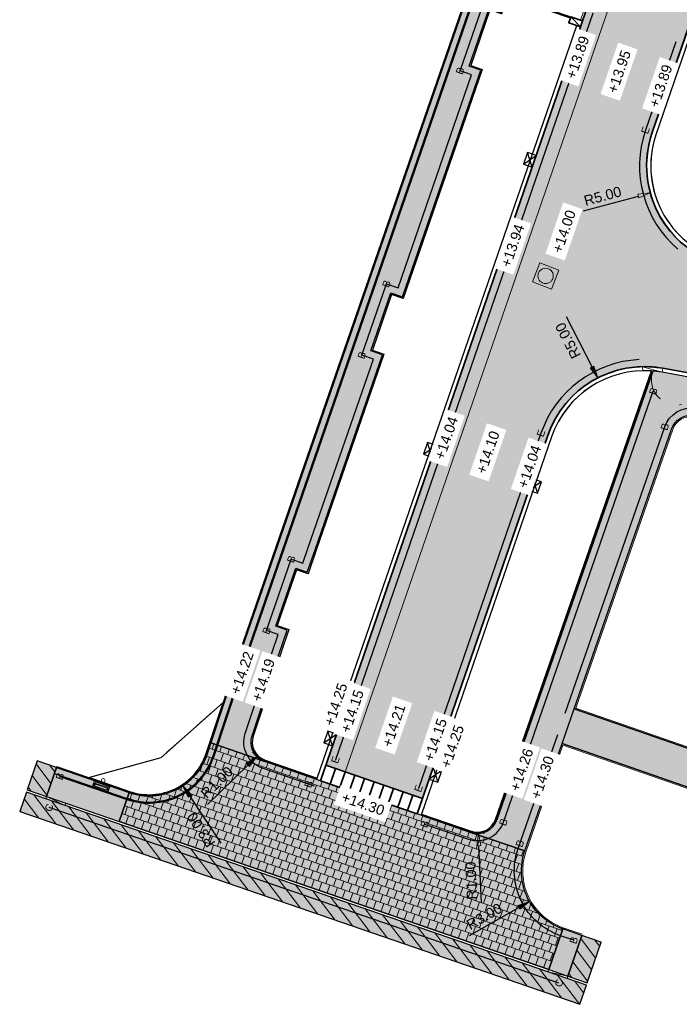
# Model space of a CAD drawing. Header units: metres. Extents: x 131295 to 132236, y 397710 to 398702.
# Tile 71 of 127: x 131538 to 131570, y 398123 to 398171. Entities that reach past the tile are written whole.
import ezdxf
from ezdxf.enums import TextEntityAlignment as Align

# ---------------------------------------------------------------- set-up
doc = ezdxf.new("R2010")
doc.units = ezdxf.units.M
doc.linetypes.add('AL-BANDVERLAGING', pattern=[5, 1.5, -1, 0, -1, 1.5])
doc.linetypes.add('AL-MATERIAALS', pattern=[2, 1, -1])
doc.layers.get('Defpoints').update_dxf_attribs({"color": 128})
for name, color, linetype, lineweight in [('N-IE-afvalbak', 190, 'Continuous', 18), ('N-IE-te stellen putdeksel', 190, 'Continuous', 18), ('N-KO-bandverlaging', 1, 'AL-BANDVERLAGING', 18), ('N-KO-inritband 600x300x200 mm', 110, 'Continuous', 35), ('N-KO-inritband 800x500x180 mm', 110, 'Continuous', 35), ('N-KO-inritband streklagen', 8, 'Continuous', 5), ('N-KO-opsluitband 120x250mm', 2, 'Continuous', 25), ('N-KO-opsluitband 60x200mm', 2, 'Continuous', 25), ('N-KO-opsluitband achterkant', 8, 'Continuous', 5), ('N-KO-tekst banden', 1, 'Continuous', 18), ('N-KO-trottoirband 180-200x250mm', 3, 'Continuous', 35), ('N-KO-trottoirband achterkant', 8, 'Continuous', 5), ('N-KO-verloopband', 1, 'Continuous', 18), ('N-RI-trottoirkolk', 7, 'Continuous', 25), ("N-VH-arcering 'MAT' grijs 254", 254, 'Continuous', 18), ('N-VH-arcering betontegels halfsteensverband', 8, 'Continuous', 5), ('N-VH-arcering herstraten', 1, 'Continuous', 18), ('X-AL-maatvoering', 1, 'Continuous', 18), ('X-AL-materiaalscheiding', 1, 'AL-MATERIAALS', 18), ('X-AL-planhoogte', 190, 'Continuous', 25)]:
    doc.layers.add(name, color=color, linetype=linetype, lineweight=lineweight)
for name, color, linetype, lineweight, true_color in [("N-VH-arcering 'MAT' kleur 1 (heiderood)", 7, 'Continuous', 18, 0xd98c8c), ("N-VH-arcering 'MAT' kleur 7 (geel)", 7, 'Continuous', 18, 0xf5ebbd), ("N-VH-arcering 'MAT' kleur 8 (asfaltrood)", 7, 'Continuous', 18, 0xed7880)]:
    doc.layers.add(name, color=color, linetype=linetype, lineweight=lineweight, true_color=true_color)
for name, color, linetype, plot in [('X-AL-contourlijnen', 30, 'Continuous', False), ('X-AL-hulplijn bandenlijnnummers', 30, 'Continuous', False), ('X-AL-hulplijn hoogtetekst', 190, 'Continuous', False)]:
    doc.layers.add(name, color=color, linetype=linetype, plot=plot)
doc.styles.add('CS Annotative', font='arial.ttf')
doc.dimstyles.new('CS Annotative', dxfattribs={"dimtxt": 2.5, "dimasz": 3, "dimexe": 0.18, "dimexo": 0.0625, "dimgap": 1, "dimtad": 1, "dimzin": 0, "dimdsep": 46, "dimtxsty": 'CS Annotative', "dimblk": 'CS Dimensionpijl', "dimcen": 0, "dimse1": 1, "dimse2": 1, "dimclrd": 256, "dimclre": 256, "dimclrt": 2, "dimadec": 0, "dimazin": 0, "dimtm": 1e-09, "dimtfac": 1, "dimtofl": 0, "dimtmove": 1, "dimatfit": 3, "dimfxl": 1, "dimtfillclr": 256, "dimtolj": 1, "dimtzin": 0, "dimarcsym": 0})
pattern_1 = [(307.33, (0, 0), (0.3975780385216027, 0.3032024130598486), [])]

# ---------------------------------------------------------------- blocks, each defined once
blk = doc.blocks.new('*U83')
for p, q in [((-2.627494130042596, -0.6393548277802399), (0.5133728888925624, 1.409414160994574)), ((-0.5133728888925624, -1.409414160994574), (-1.600748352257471, 2.179473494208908))]:
    blk.add_line(p, q)
blk.add_lwpolyline([(-0.5133728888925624, -1.409414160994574), (0.5133728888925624, 1.409414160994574), (-1.600748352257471, 2.179473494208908), (-2.627494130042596, -0.6393548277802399)], close=True)
blk = doc.blocks.new('*U79')
for p, q in [((2.627494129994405, 0.6393548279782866), (-0.5133728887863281, -1.40941416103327)), ((0.5133728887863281, 1.40941416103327), (1.600748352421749, -2.179473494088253))]:
    blk.add_line(p, q)
blk.add_lwpolyline([(0.5133728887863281, 1.40941416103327), (-0.5133728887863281, -1.40941416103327), (1.600748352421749, -2.179473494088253), (2.627494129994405, 0.6393548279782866)], close=True)
blk = doc.blocks.new('CS Dimensionpijl')
h = blk.add_hatch(color=256)
h.dxf.hatch_style = 1
h.paths.add_polyline_path([(-1, -0.1666666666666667), (0, 0), (-1, 0.1666666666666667)])
at = {"flags": 128}
blk.add_lwpolyline([(0, 0.5), (0, -0.5)], dxfattribs=at)
blk.add_lwpolyline([(-1, -0.1666666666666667), (0, 0), (-1, 0.1666666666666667)], close=True, dxfattribs=at)
blk = doc.blocks.new('*D197')
at = {"layer": 'Defpoints', "color": 0, "transparency": 16777216}
for p in [(131573.7567360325, 398218.2309556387), (131544.4715283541, 398136.4728683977)]:
    blk.add_point(p, dxfattribs=at)
at = {"layer": 'X-AL-maatvoering', "lineweight": -2, "transparency": 16777216}
blk.add_line((131575.0259096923, 398221.7742192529), (131573.9590640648, 398218.7958125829), dxfattribs=at)
at = {"layer": 'X-AL-maatvoering', "lineweight": -2, "transparency": 16777216, "xscale": 0.6000000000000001, "yscale": 0.6000000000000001, "zscale": 0.6000000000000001, "rotation": 250.2928107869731}
blk.add_blockref('CS Dimensionpijl', (131573.7567360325, 398218.2309556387), dxfattribs=at)
at = {"layer": 'X-AL-maatvoering', "color": 2, "transparency": 16777216, "insert": (131574.165031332, 398220.7209730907), "char_height": 0.5, "attachment_point": 5, "rotation": 70.29281078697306, "style": 'CS Annotative'}
blk.add_mtext('\\A1;R86.84', dxfattribs=at)
blk = doc.blocks.new('*D198')
at = {"layer": 'Defpoints', "color": 0, "transparency": 16777216}
for p in [(131573.8064940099, 398164.3009158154), (131568.9829433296, 398162.9843449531)]:
    blk.add_point(p, dxfattribs=at)
at = {"layer": 'X-AL-maatvoering', "lineweight": -2, "transparency": 16777216}
blk.add_line((131565.7264872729, 398162.0955069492), (131568.404117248, 398162.8263564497), dxfattribs=at)
at = {"layer": 'X-AL-maatvoering', "lineweight": -2, "transparency": 16777216, "xscale": 0.6000000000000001, "yscale": 0.6000000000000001, "zscale": 0.6000000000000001, "rotation": 15.26680468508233}
blk.add_blockref('CS Dimensionpijl', (131568.9829433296, 398162.9843449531), dxfattribs=at)
at = {"layer": 'X-AL-maatvoering', "color": 2, "transparency": 16777216, "insert": (131566.6560058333, 398162.8211569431), "char_height": 0.5, "attachment_point": 5, "rotation": 15.266804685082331, "style": 'CS Annotative'}
blk.add_mtext('\\A1;R5.00', dxfattribs=at)
blk = doc.blocks.new('*D200')
at = {"layer": 'Defpoints', "color": 0, "transparency": 16777216}
for p in [(131565.6851426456, 398129.8023649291), (131563.0798528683, 398128.314929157)]:
    blk.add_point(p, dxfattribs=at)
at = {"layer": 'X-AL-maatvoering', "lineweight": -2, "transparency": 16777216}
blk.add_line((131560.1483983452, 398126.6412764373), (131562.5587949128, 398128.0174420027), dxfattribs=at)
at = {"layer": 'X-AL-maatvoering', "lineweight": -2, "transparency": 16777216, "xscale": 0.6000000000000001, "yscale": 0.6000000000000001, "zscale": 0.6000000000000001, "rotation": 29.72330378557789}
blk.add_blockref('CS Dimensionpijl', (131563.0798528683, 398128.314929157), dxfattribs=at)
at = {"layer": 'X-AL-maatvoering', "color": 2, "transparency": 16777216, "insert": (131560.8672466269, 398127.5761481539), "char_height": 0.5, "attachment_point": 5, "rotation": 29.723303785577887, "style": 'CS Annotative'}
blk.add_mtext('\\A1;R3.00', dxfattribs=at)
blk = doc.blocks.new('*D201')
at = {"layer": 'Defpoints', "color": 0, "transparency": 16777216}
for p in [(131550.4589882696, 398136.1059711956), (131549.7437927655, 398135.4070467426)]:
    blk.add_point(p, dxfattribs=at)
at = {"layer": 'X-AL-maatvoering', "lineweight": -2, "transparency": 16777216}
blk.add_line((131547.3295932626, 398133.047771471), (131549.3146754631, 398134.9876920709), dxfattribs=at)
at = {"layer": 'X-AL-maatvoering', "lineweight": -2, "transparency": 16777216, "xscale": 0.6000000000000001, "yscale": 0.6000000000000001, "zscale": 0.6000000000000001, "rotation": 44.34077628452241}
blk.add_blockref('CS Dimensionpijl', (131549.7437927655, 398135.4070467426), dxfattribs=at)
at = {"layer": 'X-AL-maatvoering', "color": 2, "transparency": 16777216, "insert": (131547.789364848, 398134.1336732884), "char_height": 0.5, "attachment_point": 5, "rotation": 44.34077628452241, "style": 'CS Annotative'}
blk.add_mtext('\\A1;R1.00', dxfattribs=at)
blk = doc.blocks.new('*D504')
at = {"layer": 'Defpoints', "color": 0, "transparency": 16777216}
for p in [(131544.471528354, 398136.4728683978), (131546.130561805, 398133.9733468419)]:
    blk.add_point(p, dxfattribs=at)
at = {"layer": 'X-AL-maatvoering', "lineweight": -2, "transparency": 16777216}
blk.add_line((131547.9972950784, 398131.1609020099), (131546.4623684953, 398133.4734425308), dxfattribs=at)
at = {"layer": 'X-AL-maatvoering', "lineweight": -2, "transparency": 16777216, "xscale": 0.6000000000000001, "yscale": 0.6000000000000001, "zscale": 0.6000000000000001, "rotation": 123.5738367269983}
blk.add_blockref('CS Dimensionpijl', (131546.1305618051, 398133.973346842), dxfattribs=at)
at = {"layer": 'X-AL-maatvoering', "color": 2, "transparency": 16777216, "insert": (131547.0162602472, 398131.8153473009), "char_height": 0.5, "attachment_point": 5, "rotation": 123.57383672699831, "style": 'CS Annotative'}
blk.add_mtext('\\A1;R3.00', dxfattribs=at)
blk = doc.blocks.new('*D506')
at = {"layer": 'Defpoints', "color": 0, "transparency": 16777216}
for p in [(131560.5292654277, 398132.6346357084), (131560.5762094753, 398131.6357381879)]:
    blk.add_point(p, dxfattribs=at)
at = {"layer": 'X-AL-maatvoering', "lineweight": -2, "transparency": 16777216}
blk.add_line((131560.7346728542, 398128.2638798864), (131560.6043759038, 398131.0363996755), dxfattribs=at)
at = {"layer": 'X-AL-maatvoering', "lineweight": -2, "transparency": 16777216, "xscale": 0.6000000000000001, "yscale": 0.6000000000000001, "zscale": 0.6000000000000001, "rotation": 92.69068467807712}
blk.add_blockref('CS Dimensionpijl', (131560.5762094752, 398131.6357381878), dxfattribs=at)
at = {"layer": 'X-AL-maatvoering', "color": 2, "transparency": 16777216, "insert": (131560.2288230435, 398129.3290975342), "char_height": 0.5, "attachment_point": 5, "rotation": 92.69068467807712, "style": 'CS Annotative'}
blk.add_mtext('\\A1;R1.00', dxfattribs=at)
blk = doc.blocks.new('*D507')
at = {"layer": 'Defpoints', "color": 0, "transparency": 16777216}
for p in [(131566.4123471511, 398153.9236056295), (131568.6980529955, 398149.4766348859)]:
    blk.add_point(p, dxfattribs=at)
at = {"layer": 'X-AL-maatvoering', "lineweight": -2, "transparency": 16777216}
blk.add_line((131564.8692306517, 398156.92582656), (131566.1380624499, 398154.4572421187), dxfattribs=at)
at = {"layer": 'X-AL-maatvoering', "lineweight": -2, "transparency": 16777216, "xscale": 0.6000000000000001, "yscale": 0.6000000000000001, "zscale": 0.6000000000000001, "rotation": 297.2027856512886}
blk.add_blockref('CS Dimensionpijl', (131566.4123471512, 398153.9236056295), dxfattribs=at)
at = {"layer": 'X-AL-maatvoering', "color": 2, "transparency": 16777216, "insert": (131564.9615750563, 398155.7502223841), "char_height": 0.5, "attachment_point": 5, "rotation": 117.20278565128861, "style": 'CS Annotative'}
blk.add_mtext('\\A1;R5.00', dxfattribs=at)
blk = doc.blocks.new('CS Afvalbak')
at = {"linetype": 'Continuous'}
for p, q in [((0.4, -0.09074999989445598), (-0.4, -0.09075000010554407)), ((-0.34, -0.1953104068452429), (-0.4, -0.09074999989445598)), ((-0.34, -0.252406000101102), (-0.4, -0.440749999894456)), ((0.4, -0.440749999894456), (-0.4, -0.440750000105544)), ((0.3400000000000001, -0.1953104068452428), (-0.3399999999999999, -0.1953104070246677)), ((-0.34, -0.2524060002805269), (-0.34, -0.1953104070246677)), ((0.3400000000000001, -0.252406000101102), (-0.34, -0.2524060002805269)), ((-0.3017092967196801, -0.2969340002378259), (-0.3334724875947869, -0.3966407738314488)), ((0.3334724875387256, -0.3966407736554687), (-0.3334724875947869, -0.3966407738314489)), ((0.3017092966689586, -0.2969340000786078), (-0.3017092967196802, -0.2969340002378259)), ((0.3017092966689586, -0.2969340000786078), (0.3334724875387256, -0.3966407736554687)), ((0.3400000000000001, -0.1953104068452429), (0.4, -0.09074999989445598)), ((0.3400000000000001, -0.252406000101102), (0.3400000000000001, -0.1953104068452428)), ((0.3400000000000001, -0.252406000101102), (0.4, -0.440749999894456))]:
    blk.add_line(p, q, dxfattribs=at)
for p, q in [((-0.4, -0.09075000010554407), (-0.4, -0.440750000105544)), ((0.4, -0.09074999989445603), (0.4, -0.440749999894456))]:
    blk.add_line(p, q)
blk.add_circle((0, 0), 0.09075000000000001, dxfattribs=at)
blk = doc.blocks.new('CS te stellen put(deksel)')
at = {"flags": 128}
blk.add_lwpolyline([(-0.5, -0.5), (0.5, -0.5), (0.5, 0.5), (-0.5000000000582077, 0.5), (-0.5, -0.5)], close=True, dxfattribs=at)
blk.add_circle((0.0001273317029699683, 0.0003214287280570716), 0.3749999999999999)

msp = doc.modelspace()

# ---------------------------------------------------------------- hatches: boundary and pattern name
at = {"layer": "N-VH-arcering 'MAT' grijs 254"}
h = msp.add_hatch(color=256, dxfattribs=at)
h.dxf.hatch_style = 1
edge = h.paths.add_edge_path()
edge.add_line((131560.693260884, 398168.9759834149), (131560.1261301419, 398169.1718474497))
edge.add_line((131560.1261301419, 398169.1718474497), (131561.1054503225, 398172.0075011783))
edge.add_line((131561.1054503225, 398172.0075011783), (131561.6725810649, 398171.8116371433))
edge.add_line((131561.6725810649, 398171.8116371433), (131561.9677735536, 398172.6663766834))
edge.add_line((131561.9677735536, 398172.6663766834), (131560.2659822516, 398173.2528132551))
edge.add_line((131560.2659822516, 398173.2528132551), (131550.8907151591, 398146.106419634))
edge.add_line((131550.8907151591, 398146.106419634), (131549.131843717, 398141.0117920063))
edge.add_line((131549.131843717, 398141.0117920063), (131547.4981344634, 398136.0702874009))
edge.add_line((131547.4981344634, 398136.0702874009), (131550.1327282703, 398135.1608343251))
edge.add_line((131550.1327282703, 398135.1608343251), (131550.1802055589, 398135.14561699))
edge.add_arc((131550.4589882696, 398136.1059711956), 0.9999999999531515, 161.7056142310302, 253.8124334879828, ccw=False)
edge.add_line((131549.5095320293, 398136.4198706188), (131550.8371552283, 398140.4355521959))
edge.add_line((131550.8371552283, 398140.4355521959), (131551.2331444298, 398141.5825476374))
edge.add_line((131551.2331444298, 398141.5825476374), (131550.6659928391, 398141.7783512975))
edge.add_line((131550.6659928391, 398141.7783512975), (131551.6450111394, 398144.6141092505))
edge.add_line((131551.6450111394, 398144.6141092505), (131552.21216273, 398144.4183055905))
edge.add_line((131552.21216273, 398144.4183055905), (131552.5921699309, 398145.5190086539))
edge.add_line((131552.5921699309, 398145.5190086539), (131555.8860893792, 398155.0566605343))
edge.add_line((131555.8860893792, 398155.0566605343), (131555.3189586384, 398155.2525245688))
edge.add_line((131555.3189586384, 398155.2525245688), (131556.2982788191, 398158.0881782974))
edge.add_line((131556.2982788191, 398158.0881782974), (131556.8654095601, 398157.8923142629))
edge.add_line((131556.8654095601, 398157.8923142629), (131560.693260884, 398168.9759834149))
h = msp.add_hatch(color=256, dxfattribs=at)
h.dxf.hatch_style = 1
edge = h.paths.add_edge_path()
edge.add_line((131571.1321392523, 398153.9120743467), (131569.5587155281, 398154.1988441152))
edge.add_arc((131568.6980529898, 398149.4766348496), 4.800000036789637, 79.67073716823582, 85.13149243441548)
edge.add_line((131569.1054255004, 398154.2593169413), (131561.4738187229, 398132.3062775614))
edge.add_arc((131560.5292654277, 398132.6346357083), 1.000000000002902, 251.1264028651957, 340.83084804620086, ccw=False)
edge.add_line((131560.205784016, 398131.6884011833), (131562.8492709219, 398130.7810768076))
edge.add_line((131562.8492709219, 398130.7810768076), (131564.6757233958, 398136.0350402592))
edge.add_line((131564.6757233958, 398136.0350402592), (131565.2667680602, 398137.7352361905))
edge.add_line((131565.2667680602, 398137.7352361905), (131570.0253919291, 398151.4238682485))
edge.add_arc((131570.9699452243, 398151.0955101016), 0.9999999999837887, 79.67073715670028, 160.830848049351, ccw=False)
edge.add_line((131571.1492499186, 398152.079303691), (131622.628119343, 398142.6968447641))
edge.add_line((131622.628119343, 398142.6968447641), (131622.787, 398143.584))
edge.add_line((131622.787, 398143.584), (131622.9538829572, 398144.4781892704))
edge.add_line((131622.9538829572, 398144.4781892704), (131607.8378848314, 398147.222142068))
edge.add_line((131607.8378848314, 398147.222142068), (131571.1321392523, 398153.9120743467))
h = msp.add_hatch(color=256, dxfattribs=at)
h.dxf.hatch_style = 1
edge = h.paths.add_edge_path()
edge.add_line((131557.5902763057, 398132.5897008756), (131552.8630793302, 398134.2186909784))
edge.add_line((131552.8630793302, 398134.2186909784), (131550.1326398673, 398135.1607216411))
edge.add_line((131550.1326398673, 398135.1607216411), (131547.4981344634, 398136.0702874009))
edge.add_line((131547.4981344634, 398136.0702874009), (131547.3198970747, 398135.531170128))
edge.add_arc((131544.471528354, 398136.4728683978), 3.000000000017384, 250.9984337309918, 341.7056142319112, ccw=False)
edge.add_line((131543.4947463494, 398133.6363393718), (131543.0063553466, 398132.2180748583))
edge.add_line((131543.0063553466, 398132.2180748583), (131564.0246132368, 398124.9802655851))
edge.add_line((131564.0246132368, 398124.9802655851), (131564.7083606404, 398126.9658359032))
edge.add_arc((131565.6851519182, 398129.8023753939), 3.000012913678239, 160.959743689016, 250.9983313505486, ccw=False)
edge.add_line((131562.8492709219, 398130.7810768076), (131560.2034673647, 398131.6891963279))
edge.add_line((131560.2034673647, 398131.6891963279), (131557.5902763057, 398132.5897008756))
h = msp.add_hatch(color=256, dxfattribs=at)
h.dxf.hatch_style = 1
h.paths.add_polyline_path([(131539.944779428, 398134.8587995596), (131538.9992697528, 398135.1843935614), (131538.5108787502, 398133.7661290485), (131539.4563884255, 398133.4405350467)])
h = msp.add_hatch(color=256, dxfattribs=at)
h.dxf.hatch_style = 1
h.paths.add_polyline_path([(131543.4947463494, 398133.6363393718), (131539.944779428, 398134.8587995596), (131539.4563884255, 398133.4405350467), (131543.0063553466, 398132.2180748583)])
h = msp.add_hatch(color=256, dxfattribs=at)
h.dxf.hatch_style = 1
h.paths.add_polyline_path([(131564.0246132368, 398124.9802655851), (131564.9527909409, 398124.6606399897), (131565.6397097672, 398126.6451182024), (131564.7083606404, 398126.9658359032)])
h = msp.add_hatch(color=256, dxfattribs=at)
h.dxf.hatch_style = 1
h.paths.add_polyline_path([(131566.5846981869, 398126.3180144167), (131565.6397097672, 398126.6451182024), (131564.9527909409, 398124.6606399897), (131565.8977793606, 398124.333536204)])
at = {"layer": "N-VH-arcering 'MAT' kleur 1 (heiderood)"}
h = msp.add_hatch(color=256, dxfattribs=at)
h.dxf.hatch_style = 1
edge = h.paths.add_edge_path()
edge.add_line((131571.1680001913, 398154.1088330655), (131570.9712414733, 398154.1446940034))
edge.add_line((131570.9712414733, 398154.1446940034), (131569.5945764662, 398154.3956028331))
edge.add_arc((131568.6980529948, 398149.4766348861), 4.999999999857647, 79.67073715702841, 87.20376227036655)
edge.add_arc((131568.6980529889, 398149.4766346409), 5.000000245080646, 87.20376234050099, 89.49627435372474)
edge.add_arc((131568.6980529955, 398149.4766348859), 4.999999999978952, 89.49627440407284, 160.9860701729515)
edge.add_line((131563.97085602, 398151.1056249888), (131557.8509147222, 398133.3460523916))
edge.add_line((131557.8509147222, 398133.3460523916), (131553.1237177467, 398134.9750424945))
edge.add_line((131553.1237177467, 398134.9750424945), (131565.9418727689, 398172.1722873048))
edge.add_line((131565.9418727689, 398172.1722873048), (131566.007032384, 398172.3613752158))
edge.add_line((131566.007032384, 398172.3613752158), (131566.6912083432, 398174.3467982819))
edge.add_line((131566.6912083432, 398174.3467982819), (131566.7563679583, 398174.535886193))
edge.add_line((131566.7563679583, 398174.535886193), (131580.2627706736, 398213.7303699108))
edge.add_line((131580.2627706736, 398213.7303699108), (131584.9899676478, 398212.1013798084))
edge.add_line((131584.9899676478, 398212.1013798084), (131577.6863141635, 398190.9067705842))
edge.add_line((131577.6863141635, 398190.9067705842), (131575.6337866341, 398184.950502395))
edge.add_line((131575.6337866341, 398184.950502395), (131571.4825793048, 398172.9040358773))
edge.add_line((131571.4825793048, 398172.9040358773), (131571.4174196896, 398172.7149479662))
edge.add_line((131571.4174196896, 398172.7149479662), (131570.7332816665, 398170.7296349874))
edge.add_line((131570.7332816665, 398170.7296349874), (131570.6681220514, 398170.5405470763))
edge.add_line((131570.6681220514, 398170.5405470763), (131569.0792970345, 398165.9299059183))
edge.add_arc((131573.80649401, 398164.3009158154), 5.000000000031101, 160.9860701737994, 232.7655094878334)
edge.add_arc((131573.8064940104, 398164.3009158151), 4.999999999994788, 232.7655094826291, 235.0580143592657)
edge.add_arc((131573.80649401, 398164.3009158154), 5.000000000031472, 235.0580143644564, 259.6707372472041)
edge.add_line((131572.9099705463, 398159.3819478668), (131572.9200620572, 398159.3801086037))
edge.add_line((131572.9200620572, 398159.3801086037), (131573.1168207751, 398159.3442476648))
edge.add_line((131573.1168207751, 398159.3442476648), (131580.1922252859, 398158.0546954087))
edge.add_line((131580.1922252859, 398158.0546954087), (131590.8172049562, 398156.1182030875))
edge.add_line((131590.8172049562, 398156.1182030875), (131594.7606525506, 398155.3996608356))
edge.add_line((131594.7606525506, 398155.3996608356), (131605.3855818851, 398153.4629932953))
edge.add_line((131605.3855818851, 398153.4629932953), (131608.8599215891, 398152.8297655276))
edge.add_line((131608.8599215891, 398152.8297655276), (131607.8737457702, 398147.4189007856))
edge.add_line((131607.8737457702, 398147.4189007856), (131571.1680001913, 398154.1088330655))
at = {"layer": "N-VH-arcering 'MAT' kleur 7 (geel)"}
h = msp.add_hatch(color=256, dxfattribs=at)
h.dxf.hatch_style = 1
h.paths.add_polyline_path([(131565.2667680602, 398137.7352361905), (131579.0759531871, 398132.9347040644), (131578.495, 398131.231), (131564.6757233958, 398136.0350402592)])
at = {"layer": "N-VH-arcering 'MAT' kleur 8 (asfaltrood)"}
h = msp.add_hatch(color=256, dxfattribs=at)
h.dxf.hatch_style = 1
h.paths.add_polyline_path([(131539.4173136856, 398133.327075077), (131538.4718149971, 398133.6527009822), (131538.1461780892, 398132.7071703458), (131565.5319455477, 398123.2766584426), (131565.8585268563, 398124.2201374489), (131564.9135384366, 398124.5472412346)])
at = {"layer": 'N-VH-arcering betontegels halfsteensverband'}
h = msp.add_hatch(dxfattribs=at)
h.set_pattern_fill('CS-TEGEL HALFSTV', color=256, scale=6.67, angle=179.9796591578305)
h.set_pattern_definition([(250.9984337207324, (26375.62930064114, 79453.50666762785), (0.05889376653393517, -0.4435443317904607), [0.4002, -0.4002]), (340.9984337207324, (26375.62930064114, 79453.50666762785), (0.1303027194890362, 0.3783929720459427), [])])
edge = h.paths.add_edge_path()
edge.add_line((131557.5902763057, 398132.5897008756), (131552.8630793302, 398134.2186909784))
edge.add_line((131552.8630793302, 398134.2186909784), (131550.1326398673, 398135.1607216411))
edge.add_line((131550.1326398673, 398135.1607216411), (131547.4981344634, 398136.0702874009))
edge.add_line((131547.4981344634, 398136.0702874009), (131547.3198970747, 398135.531170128))
edge.add_arc((131544.471528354, 398136.4728683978), 3.000000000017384, 250.9984337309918, 341.7056142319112, ccw=False)
edge.add_line((131543.4947463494, 398133.6363393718), (131543.0063553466, 398132.2180748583))
edge.add_line((131543.0063553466, 398132.2180748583), (131564.0246132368, 398124.9802655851))
edge.add_line((131564.0246132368, 398124.9802655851), (131564.7083606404, 398126.9658359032))
edge.add_arc((131565.6851519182, 398129.8023753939), 3.000012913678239, 160.959743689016, 250.9983313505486, ccw=False)
edge.add_line((131562.8492709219, 398130.7810768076), (131560.2034673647, 398131.6891963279))
edge.add_line((131560.2034673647, 398131.6891963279), (131557.5902763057, 398132.5897008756))
at = {"layer": 'N-VH-arcering herstraten'}
h = msp.add_hatch(dxfattribs=at)
h.set_pattern_fill('CS-HERSTRATEN', color=256, angle=262.33)
h.set_pattern_definition(pattern_1)
h.paths.add_polyline_path([(131539.944779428, 398134.8587995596), (131538.9992697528, 398135.1843935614), (131538.5108787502, 398133.7661290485), (131539.4563884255, 398133.4405350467)])
h = msp.add_hatch(dxfattribs=at)
h.set_pattern_fill('CS-HERSTRATEN', color=256, angle=262.33)
h.set_pattern_definition(pattern_1)
h.paths.add_polyline_path([(131539.4173136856, 398133.327075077), (131538.4718149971, 398133.6527009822), (131538.1461780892, 398132.7071703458), (131565.5319455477, 398123.2766584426), (131565.8585268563, 398124.2201374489), (131564.9135384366, 398124.5472412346)])
h = msp.add_hatch(dxfattribs=at)
h.set_pattern_fill('CS-HERSTRATEN', color=256, angle=262.33)
h.set_pattern_definition(pattern_1)
h.paths.add_polyline_path([(131566.5846981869, 398126.3180144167), (131565.6397097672, 398126.6451182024), (131564.9527909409, 398124.6606399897), (131565.8977793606, 398124.333536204)])

# ---------------------------------------------------------------- linework, layer by layer
at = {"layer": 'N-KO-bandverlaging', "flags": 128}
msp.add_lwpolyline([(131569.1054255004, 398154.2593169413, 1.178073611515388), (131571.5263027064, 398153.8402347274)], format="xyb", dxfattribs=at)
at = {"layer": 'N-KO-inritband 600x300x200 mm', "flags": 128}
for points in [[(131565.6722351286, 398171.3898207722), (131567.3175144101, 398176.164287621)], [(131565.5744992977, 398171.1061877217), (131565.1049690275, 398171.5852924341)]]:
    msp.add_lwpolyline(points, dxfattribs=at)
at = {"layer": 'N-KO-inritband 600x300x200 mm', "ltscale": 0.8}
msp.add_lwpolyline([(131565.5744992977, 398171.1061877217), (131565.0072331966, 398171.3016593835), (131565.1049690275, 398171.5852924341), (131565.6722351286, 398171.3898207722)], close=True, dxfattribs=at)
at = {"layer": 'N-KO-inritband 800x500x180 mm', "flags": 128}
for points in [[(131553.1237177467, 398134.9750424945), (131552.8630793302, 398134.2186909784)], [(131553.1237177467, 398134.9750424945), (131557.8509147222, 398133.3460523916)], [(131553.5964374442, 398134.8121434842), (131553.3357990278, 398134.0557919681)], [(131554.0691571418, 398134.6492444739), (131553.8085187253, 398133.8928929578)], [(131552.8630793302, 398134.2186909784), (131557.5902763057, 398132.5897008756)], [(131554.5418768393, 398134.4863454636), (131554.2812384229, 398133.7299939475)], [(131555.0145965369, 398134.3234464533), (131554.7539581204, 398133.5670949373)], [(131555.4873162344, 398134.1605474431), (131555.226677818, 398133.404195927)], [(131555.960035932, 398133.9976484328), (131555.6993975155, 398133.2412969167)], [(131556.4327556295, 398133.8347494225), (131556.1721172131, 398133.0783979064)], [(131556.9054753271, 398133.6718504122), (131556.6448369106, 398132.9154988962)], [(131557.3781950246, 398133.5089514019), (131557.1175566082, 398132.7525998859)], [(131557.8509147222, 398133.3460523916), (131557.5902763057, 398132.5897008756)]]:
    msp.add_lwpolyline(points, dxfattribs=at)
at = {"layer": 'N-KO-inritband streklagen', "flags": 128}
msp.add_lwpolyline([(131565.577691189, 398171.4224005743), (131567.2229704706, 398176.1968674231)], dxfattribs=at)
at = {"layer": 'N-KO-opsluitband 120x250mm', "flags": 128}
msp.add_lwpolyline([(131564.9135384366, 398124.5472412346), (131539.4173136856, 398133.327075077)], dxfattribs=at)
at = {"layer": 'N-KO-opsluitband 60x200mm', "flags": 128}
for points in [[(131539.944779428, 398134.8587995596), (131543.4947463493, 398133.6363393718, 0.4178332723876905), (131547.3198970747, 398135.531170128), (131549.131843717, 398141.0117920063), (131550.8907151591, 398146.106419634), (131560.2659822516, 398173.2528132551)], [(131552.6737942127, 398134.2833854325), (131550.1326398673, 398135.1607216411, -0.4103699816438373), (131549.5095320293, 398136.4198706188), (131550.8371552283, 398140.4355521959), (131551.2331444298, 398141.5825476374), (131550.6659928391, 398141.7783512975), (131551.6450111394, 398144.6141092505), (131552.21216273, 398144.4183055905), (131552.5921699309, 398145.5190086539), (131555.8860893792, 398155.0566605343), (131555.3189586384, 398155.2525245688), (131556.2982788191, 398158.0881782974), (131556.8654095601, 398157.8923142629), (131560.693260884, 398168.9759834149), (131560.1261301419, 398169.1718474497), (131561.1054503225, 398172.0075011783), (131561.6725810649, 398171.8116371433), (131561.9677735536, 398172.6663766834), (131565.1049690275, 398171.5852924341)], [(131557.7793641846, 398132.524541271), (131560.2034674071, 398131.6891963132, 0.4134202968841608), (131561.4738187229, 398132.3062775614), (131569.1054255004, 398154.2593169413)], [(131579.0759531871, 398132.9347040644), (131565.2667680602, 398137.7352361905), (131570.0253919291, 398151.4238682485, -0.3697133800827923), (131571.1492499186, 398152.079303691), (131622.628119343, 398142.6968447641)], [(131565.6397097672, 398126.6451182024), (131564.7083606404, 398126.9658359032, -0.4150705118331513), (131562.8514827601, 398130.7874393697), (131564.6757233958, 398136.0350402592), (131578.495, 398131.231)]]:
    msp.add_lwpolyline(points, format="xyb", dxfattribs=at)
at = {"layer": 'N-KO-opsluitband achterkant', "flags": 128}
for points in [[(131553.8085187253, 398133.8928929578), (131581.5502979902, 398214.3972832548, 0.4141788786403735), (131577.833121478, 398222.0244762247), (131571.7476346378, 398224.1223386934)], [(131539.944779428, 398134.8587995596), (131539.9643150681, 398134.9155301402), (131543.5142819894, 398133.6930699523, 0.4178332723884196), (131547.2629297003, 398135.5500040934), (131549.075, 398141.031), (131550.834, 398146.126), (131560.2092558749, 398173.2723611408)], [(131552.6933751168, 398134.3401004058), (131550.1522207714, 398135.2174366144, -0.4103699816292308), (131549.5664994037, 398136.4010366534), (131550.8939989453, 398140.4163442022), (131551.3094399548, 398141.6196824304), (131550.7422883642, 398141.8154860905), (131551.6821459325, 398144.5378137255), (131552.2492975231, 398144.3420100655), (131552.6488850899, 398145.4994282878), (131555.962388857, 398155.0937872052), (131555.3952581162, 398155.2896512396), (131556.3354054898, 398158.0118788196), (131556.9025362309, 398157.8160147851), (131560.7695603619, 398169.0131100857), (131560.2024296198, 398169.2089741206), (131561.1425769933, 398171.9312017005), (131561.7097077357, 398171.7353376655), (131562.0049135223, 398172.5901157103), (131565.0854243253, 398171.5285729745)], [(131557.7989120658, 398132.5812676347), (131560.2230152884, 398131.7459226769, 0.4134202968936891), (131561.4171455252, 398132.3259790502), (131569.0435944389, 398154.2641813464)], [(131579.0956546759, 398132.9913772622), (131565.3431427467, 398137.7722078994), (131570.0820651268, 398151.4041667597, -0.3697133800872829), (131571.1384916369, 398152.0202760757), (131622.6173610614, 398142.6378171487), (131622.628119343, 398142.6968447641)], [(131565.6592454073, 398126.7018487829), (131564.7278962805, 398127.0225664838, -0.4150705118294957), (131562.9081559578, 398130.7677378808), (131564.7126951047, 398135.9586655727), (131578.4752985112, 398131.1743268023)]]:
    msp.add_lwpolyline(points, format="xyb", dxfattribs=at)
msp.add_lwpolyline([(131564.9135384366, 398124.5472412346), (131564.9527909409, 398124.6606399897), (131539.4563884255, 398133.4405350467), (131539.4173136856, 398133.327075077)], dxfattribs=at)
at = {"layer": 'N-KO-trottoirband 180-200x250mm'}
for points in [[(131575.6337866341, 398184.950502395), (131569.0792970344, 398165.9299059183, 0.4593390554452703), (131572.9099705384, 398159.3819478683), (131580.1922252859, 398158.0546954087)], [(131622.9905755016, 398144.674794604), (131607.8737457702, 398147.4189007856), (131569.5945764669, 398154.395602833, 0.3704834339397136), (131563.97085602, 398151.1056249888), (131557.5902763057, 398132.5897008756)]]:
    msp.add_lwpolyline(points, format="xyb", dxfattribs=at)
at = {"layer": 'N-KO-trottoirband 180-200x250mm', "flags": 128}
msp.add_lwpolyline([(131552.8630793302, 398134.2186909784), (131565.5744957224, 398171.1061889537)], dxfattribs=at)
at = {"layer": 'N-KO-trottoirband achterkant'}
msp.add_lwpolyline([(131575.6337866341, 398184.950502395), (131575.8228745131, 398184.8853427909), (131569.2683849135, 398165.8647463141, 0.4593390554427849), (131572.9458314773, 398159.5787065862), (131580.2280862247, 398158.2514541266)], format="xyb", dxfattribs=at)
msp.add_lwpolyline([(131552.8630793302, 398134.2186909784), (131552.6739914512, 398134.2838505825), (131565.3854070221, 398171.1713461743)], dxfattribs=at)
at = {"layer": 'N-KO-trottoirband achterkant', "flags": 128}
msp.add_lwpolyline([(131622.9905755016, 398144.674794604), (131622.9538829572, 398144.4781892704), (131607.8378848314, 398147.222142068), (131569.5587155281, 398154.1988441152, 0.3704834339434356), (131564.159943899, 398151.0404653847), (131557.7793641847, 398132.5245412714), (131557.5902763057, 398132.5897008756)], format="xyb", dxfattribs=at)
at = {"layer": 'N-KO-verloopband', "flags": 128}
for points in [[(131569.5945764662, 398154.3956028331), (131569.5587155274, 398154.1988441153), (131568.6103436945, 398154.4758655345), (131568.6138520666, 398154.2758963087)], [(131540.4018946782, 398133.1149423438), (131540.3628233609, 398133.0014810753), (131539.4563850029, 398133.4405363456), (131539.4173136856, 398133.327075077)], [(131564.9135384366, 398124.5472412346), (131564.9526097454, 398124.6607024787), (131563.9680287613, 398124.8728352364), (131564.0071000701, 398124.9862964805)]]:
    msp.add_lwpolyline(points, dxfattribs=at)
at = {"layer": 'X-AL-contourlijnen', "flags": 128}
for points in [[(131560.693260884, 398168.9759834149), (131560.1261301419, 398169.1718474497), (131561.1054503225, 398172.0075011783), (131561.6725810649, 398171.8116371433), (131561.9677735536, 398172.6663766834), (131560.2659822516, 398173.2528132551), (131550.8907151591, 398146.106419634), (131549.131843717, 398141.0117920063), (131547.4981344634, 398136.0702874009), (131550.1327282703, 398135.1608343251), (131550.1802055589, 398135.14561699, -0.425024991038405), (131549.5095320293, 398136.4198706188), (131550.8371552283, 398140.4355521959), (131551.2331444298, 398141.5825476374), (131550.6659928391, 398141.7783512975), (131551.6450111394, 398144.6141092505), (131552.21216273, 398144.4183055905), (131552.5921699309, 398145.5190086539), (131555.8860893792, 398155.0566605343), (131555.3189586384, 398155.2525245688), (131556.2982788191, 398158.0881782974), (131556.8654095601, 398157.8923142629)], [(131565.3854070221, 398171.1713461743), (131565.0072331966, 398171.3016593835), (131565.0854243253, 398171.5285729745), (131562.0049135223, 398172.5901157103), (131561.7097077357, 398171.7353376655), (131561.1425769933, 398171.9312017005), (131560.2024296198, 398169.2089741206), (131560.7695603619, 398169.0131100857), (131556.9025362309, 398157.8160147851), (131556.3354054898, 398158.0118788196), (131555.3952581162, 398155.2896512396), (131555.962388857, 398155.0937872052), (131552.6488850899, 398145.4994282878), (131552.2492975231, 398144.3420100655), (131551.6821459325, 398144.5378137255), (131550.7422883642, 398141.8154860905), (131551.3094399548, 398141.6196824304), (131550.8939989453, 398140.4163442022), (131549.5664994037, 398136.4010366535, 0.4103699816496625), (131550.1522207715, 398135.2174366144), (131552.6933751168, 398134.3401004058)], [(131574.101490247, 398168.8136974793, 0.03859043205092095), (131574.1383761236, 398168.9538077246), (131574.2304098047, 398169.4587702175), (131571.4698996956, 398170.4118392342), (131570.9027830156, 398170.6076368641), (131570.8571719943, 398170.4752773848), (131569.2683849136, 398165.8647463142, 0.3233802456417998), (131570.895537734, 398160.4843291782), (131571.1442350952, 398160.3068730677), (131571.3479070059, 398160.8927546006)], [(131569.0435944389, 398154.2641813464, 0.3400102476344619), (131564.159943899, 398151.0404653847), (131557.7989120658, 398132.5812676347), (131560.2230152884, 398131.7459226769, 0.4134202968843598), (131561.4171455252, 398132.3259790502)], [(131571.1321392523, 398153.9120743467), (131569.5587155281, 398154.1988441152, 0.02383154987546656), (131569.1054255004, 398154.2593169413), (131561.4738187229, 398132.3062775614, -0.4127035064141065), (131560.205784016, 398131.6884011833), (131562.8492709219, 398130.7810768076), (131564.6757233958, 398136.0350402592), (131565.2667680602, 398137.7352361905), (131570.0253919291, 398151.4238682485, -0.3697133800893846), (131571.1492499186, 398152.079303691), (131622.628119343, 398142.6968447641), (131622.787, 398143.584), (131622.9538829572, 398144.4781892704), (131607.8378848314, 398147.222142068)], [(131547.2629297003, 398135.5500040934), (131548.089019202, 398138.0486892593), (131545.0410247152, 398135.3362981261), (131541.5556629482, 398134.3675364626), (131543.5142819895, 398133.6930699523, 0.417833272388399)], [(131557.5902763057, 398132.5897008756), (131552.8630793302, 398134.2186909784), (131550.1326398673, 398135.1607216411), (131547.4981344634, 398136.0702874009), (131547.3198970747, 398135.531170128, -0.41783327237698), (131543.4947463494, 398133.6363393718), (131543.0063553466, 398132.2180748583), (131564.0246132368, 398124.9802655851), (131564.7083606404, 398126.9658359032, -0.4144108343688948), (131562.8492709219, 398130.7810768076), (131560.2034673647, 398131.6891963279)]]:
    msp.add_lwpolyline(points, format="xyb", close=True, dxfattribs=at)
msp.add_lwpolyline([(131571.4174196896, 398172.7149479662), (131570.7332816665, 398170.7296349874), (131570.6681220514, 398170.5405470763), (131569.0792970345, 398165.9299059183, 0.323856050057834), (131570.781101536, 398160.3200867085, 0.01000327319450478), (131570.9427604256, 398160.2022538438, 0.1078080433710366), (131572.9099705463, 398159.3819478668), (131572.9200620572, 398159.3801086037), (131573.1168207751, 398159.3442476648), (131580.1922252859, 398158.0546954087), (131590.8172049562, 398156.1182030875), (131594.7606525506, 398155.3996608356), (131605.3855818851, 398153.4629932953), (131608.8599215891, 398152.8297655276), (131607.8737457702, 398147.4189007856), (131571.1680001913, 398154.1088330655), (131570.9712414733, 398154.1446940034), (131569.5945764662, 398154.3956028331, 0.03288086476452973), (131568.9419739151, 398154.4706816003, 0.01000330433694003), (131568.7420107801, 398154.4764416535, 0.3224602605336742), (131563.97085602, 398151.1056249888), (131557.8509147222, 398133.3460523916), (131553.1237177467, 398134.9750424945), (131565.9418727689, 398172.1722873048)], format="xyb", dxfattribs=at)
for points in [[(131565.2667680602, 398137.7352361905), (131579.0759531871, 398132.9347040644), (131578.495, 398131.231), (131564.6757233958, 398136.0350402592)], [(131539.944779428, 398134.8587995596), (131538.9992697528, 398135.1843935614), (131538.5108787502, 398133.7661290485), (131539.4563884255, 398133.4405350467)], [(131543.4947463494, 398133.6363393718), (131539.944779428, 398134.8587995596), (131539.4563884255, 398133.4405350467), (131543.0063553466, 398132.2180748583)], [(131539.4173136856, 398133.327075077), (131538.4718149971, 398133.6527009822), (131538.1461780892, 398132.7071703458), (131565.5319455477, 398123.2766584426), (131565.8585268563, 398124.2201374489), (131564.9135384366, 398124.5472412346)], [(131564.0246132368, 398124.9802655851), (131564.9527909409, 398124.6606399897), (131565.6397097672, 398126.6451182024), (131564.7083606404, 398126.9658359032)], [(131566.5846981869, 398126.3180144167), (131565.6397097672, 398126.6451182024), (131564.9527909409, 398124.6606399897), (131565.8977793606, 398124.333536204)]]:
    msp.add_lwpolyline(points, close=True, dxfattribs=at)
at = {"layer": 'X-AL-hulplijn bandenlijnnummers', "flags": 128}
for points in [[(131540.1144744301, 398134.4301929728), (131543.3807884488, 398133.3054109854, 0.4178332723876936), (131547.6522067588, 398135.4213053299), (131549.4634320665, 398140.8997453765), (131551.2215535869, 398145.9922008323), (131562.6606299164, 398179.1144218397), (131562.9987201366, 398180.0976842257), (131564.1876494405, 398183.5494787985), (131573.293645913, 398209.9844685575), (131574.7736430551, 398214.2816949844, 0.4140618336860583), (131572.0793843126, 398219.8103805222), (131570.7381048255, 398220.2731047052)], [(131557.9489666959, 398132.0958980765), (131560.0894380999, 398131.3582925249, 0.4134202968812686), (131561.8044123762, 398132.19135221), (131569.1339751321, 398153.2755333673)], [(131564.8212490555, 398137.5195678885), (131569.6947982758, 398151.5387935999, -0.3697133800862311), (131571.2120065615, 398152.4236314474), (131622.1989791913, 398143.1308248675)], [(131565.242098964, 398126.4118680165), (131564.5944027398, 398126.6349075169, -0.4150705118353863), (131562.5208891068, 398130.9023647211), (131564.4600550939, 398136.480559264)]]:
    msp.add_lwpolyline(points, format="xyb", dxfattribs=at)
at = {"layer": 'X-AL-hulplijn bandenlijnnummers'}
msp.add_lwpolyline([(131566.175037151, 398171.774626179), (131553.5849407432, 398135.2391889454)], dxfattribs=at)
for points in [[(131570.2394788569, 398170.370944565), (131568.7483932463, 398166.0439352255, 0.3084360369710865), (131570.335687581, 398160.2295520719, 0.3084360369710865)], [(131568.4451826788, 398154.8206555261, 0.3070525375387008), (131563.6399522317, 398151.219654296), (131557.6503301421, 398133.838257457)]]:
    msp.add_lwpolyline(points, format="xyb", dxfattribs=at)
at = {"layer": 'X-AL-hulplijn bandenlijnnummers', "flags": 128}
msp.add_lwpolyline([(131564.5159276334, 398124.3139910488), (131539.5870086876, 398132.8984684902)], dxfattribs=at)
at = {"layer": 'X-AL-hulplijn hoogtetekst', "flags": 128}
for points in [[(131539.8471012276, 398134.5751466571), (131543.3970681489, 398133.3526864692, 0.4178332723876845), (131547.6047339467, 398135.4370003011), (131549.4160623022, 398140.915752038), (131551.1742909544, 398146.0085178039), (131562.6133579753, 398179.1307118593), (131562.9514371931, 398180.1139422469), (131564.1403751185, 398183.5657618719), (131573.2463720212, 398210.0007528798), (131574.7263682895, 398214.2979767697, 0.4140618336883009), (131572.0630780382, 398219.7631141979), (131570.4382006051, 398220.3236760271)], [(131552.5595722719, 398133.9525480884), (131550.0184179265, 398134.829884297, -0.4103699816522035), (131549.1772223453, 398136.529735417), (131550.5055668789, 398140.5475988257), (131550.7880872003, 398141.3659280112), (131550.2209356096, 398141.5617316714), (131551.4283915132, 398145.05916648), (131551.9955431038, 398144.8633628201), (131552.261331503, 398145.6332274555), (131555.4410090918, 398154.8400882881), (131554.8738783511, 398155.0359523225), (131556.0817065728, 398158.5332585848), (131556.6488373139, 398158.3373945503), (131560.2481805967, 398168.7594111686), (131559.6810498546, 398168.9552752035), (131560.8888780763, 398172.4525814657), (131561.4560088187, 398172.2567174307), (131561.7511239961, 398173.1112331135), (131564.7462797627, 398172.0790960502)]]:
    msp.add_lwpolyline(points, format="xyb", dxfattribs=at)
at = {"layer": 'X-AL-materiaalscheiding', "flags": 128}
for points in [[(131541.5556629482, 398134.3675364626), (131545.0410247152, 398135.3362981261), (131548.089019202, 398138.0486892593)], [(131564.6757233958, 398136.0350402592), (131565.2667680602, 398137.7352361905)], [(131547.4981344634, 398136.0702874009), (131550.1326398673, 398135.1607216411)], [(131538.9992697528, 398135.1843935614), (131538.5108787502, 398133.7661290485)], [(131539.944779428, 398134.8587995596), (131539.4563884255, 398133.4405350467)], [(131538.4718149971, 398133.6527009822), (131538.1461780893, 398132.7071703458), (131565.5319455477, 398123.2766584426), (131565.8585268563, 398124.2201374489)], [(131543.4947463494, 398133.6363393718), (131543.0063553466, 398132.2180748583)], [(131560.2034673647, 398131.6891963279), (131562.8492780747, 398130.7810743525)], [(131564.7083606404, 398126.9658359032), (131564.0246132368, 398124.9802655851)], [(131564.9527909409, 398124.6606399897), (131565.6397097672, 398126.6451182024)], [(131565.8977793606, 398124.333536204), (131566.5846981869, 398126.3180144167)]]:
    msp.add_lwpolyline(points, dxfattribs=at)

# ---------------------------------------------------------------- block references
at = {"layer": 'N-IE-afvalbak', "rotation": 340.9984337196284}
msp.add_blockref('CS Afvalbak', (131542.2313600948, 398134.2308688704), dxfattribs=at)
at = {"layer": 'N-IE-te stellen putdeksel', "rotation": 68.95425918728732}
msp.add_blockref('CS te stellen put(deksel)', (131563.867, 398158.916), dxfattribs=at)
at = {"layer": 'N-RI-trottoirkolk', "xscale": 0.2, "yscale": 0.2, "zscale": 0.2, "rotation": 1}
for name, p in [('*U83', (131563.3049058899, 398164.520023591)), ('*U83', (131558.4179355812, 398150.3384326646)), ('*U79', (131563.1451325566, 398148.7094425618)), ('*U83', (131553.5472551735, 398136.2041137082)), ('*U79', (131558.2744521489, 398134.5751236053))]:
    msp.add_blockref(name, p, dxfattribs=at)

# ---------------------------------------------------------------- texts
at = {"layer": 'N-KO-tekst banden', "style": 'CS Annotative'}
for s, p in [('B', (131559.6810498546, 398168.9552752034)), ('E', (131568.7483932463, 398166.0439352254)), ('B', (131556.0817065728, 398158.5332585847)), ('B', (131554.8738783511, 398155.0359523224)), ('B', (131569.1339751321, 398153.2755333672)), ('B', (131569.6947982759, 398151.5387935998)), ('E', (131563.6399522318, 398151.2196542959)), ('B', (131551.4283915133, 398145.05916648)), ('B', (131550.2209356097, 398141.5617316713)), ('E', (131553.5849407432, 398135.2391889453)), ('B', (131540.1144744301, 398134.4301929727)), ('B', (131552.2759974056, 398134.050452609)), ('E', (131557.6503301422, 398133.8382574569)), ('C', (131539.5870086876, 398132.89846849)), ('B', (131557.9489666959, 398132.0958980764)), ('B', (131561.8044123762, 398132.1913522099)), ('B', (131562.6060449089, 398131.1473234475)), ('B', (131565.242098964, 398126.4118680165)), ('C', (131564.5159276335, 398124.3139910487))]:
    msp.add_text(s, height=0.3599999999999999, rotation=71.0187745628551, dxfattribs=at).set_placement(p, align=Align.MIDDLE)

# ---------------------------------------------------------------- dimensions: what is measured, and where the dimension line sits
at = {"layer": 'X-AL-maatvoering'}
for center, mpoint, picture, middle in [((131544.4715283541, 398136.4728683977), (131573.7567360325, 398218.2309556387), '*D197', (131574.165031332, 398220.7209730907)), ((131573.8064940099, 398164.3009158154), (131568.9829433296, 398162.9843449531), '*D198', (131566.6560058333, 398162.8211569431)), ((131568.6980529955, 398149.4766348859), (131566.4123471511, 398153.9236056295), '*D507', (131564.9615750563, 398155.7502223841)), ((131544.471528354, 398136.4728683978), (131546.130561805, 398133.9733468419), '*D504', (131547.0162602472, 398131.8153473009)), ((131550.4589882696, 398136.1059711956), (131549.7437927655, 398135.4070467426), '*D201', (131547.789364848, 398134.1336732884)), ((131560.5292654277, 398132.6346357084), (131560.5762094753, 398131.6357381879), '*D506', (131560.2288230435, 398129.3290975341)), ((131565.6851426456, 398129.8023649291), (131563.0798528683, 398128.314929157), '*D200', (131560.8672466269, 398127.5761481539))]:
    dim = msp.add_radius_dim(center=center, mpoint=mpoint, dimstyle='CS Annotative', dxfattribs=at)
    dim.commit()
    dim.dimension.update_dxf_attribs({"geometry": picture, "text_midpoint": middle})

# ---------------------------------------------------------------- next in the draw order: texts
at = {"layer": 'X-AL-planhoogte', "char_height": 0.5, "attachment_point": 5, "style": 'CS Annotative', "bg_fill": 2}
for s, insert, rotation in [('+13.89', (131565.4285466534, 398169.6083713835), 70.98607017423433), ('+13.95', (131567.4612413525, 398168.9079056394), 70.98607017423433), ('+13.89', (131569.4939360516, 398168.2074398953), 70.98607017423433), ('+14.00', (131564.7676370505, 398161.0912847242), 70.98607017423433), ('+13.94', (131562.253218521, 398160.3938270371), 70.98607017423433), ('+14.04', (131559.0103970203, 398150.9834224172), 70.98607017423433), ('+14.10', (131561.0430917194, 398150.2829566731), 70.98607017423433), ('+14.04', (131563.0757864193, 398149.5824909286), 70.98607017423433), ('+14.19', (131550.0562807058, 398139.1385904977), 71.01506341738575), ('+14.15', (131554.4056783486, 398137.6154276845), 71.01506341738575), ('+14.21', (131556.4387272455, 398136.9159906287), 71.01506343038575), ('+14.15', (131558.4717761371, 398136.2165535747), 71.01506341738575), ('+14.26', (131562.6924947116, 398134.7478627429), 71.01506341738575), ('+14.30', (131554.9374478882, 398133.0849379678), 340.98607017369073)]:
    msp.add_mtext(s, dxfattribs=dict(at, insert=insert, rotation=rotation))

# ---------------------------------------------------------------- next in the draw order: texts
at = {"layer": 'X-AL-planhoogte', "char_height": 0.5, "attachment_point": 5, "rotation": 71.01506341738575, "style": 'CS Annotative', "bg_fill": 2}
for s, insert in [('+14.22', (131549.0161160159, 398139.4964420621)), ('+14.25', (131553.6042973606, 398137.9491350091)), ('+14.25', (131559.3048221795, 398135.8945768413)), ('+14.30', (131563.7081217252, 398134.3768357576))]:
    msp.add_mtext(s, dxfattribs=dict(at, insert=insert))

doc.saveas('drawing.dxf')
